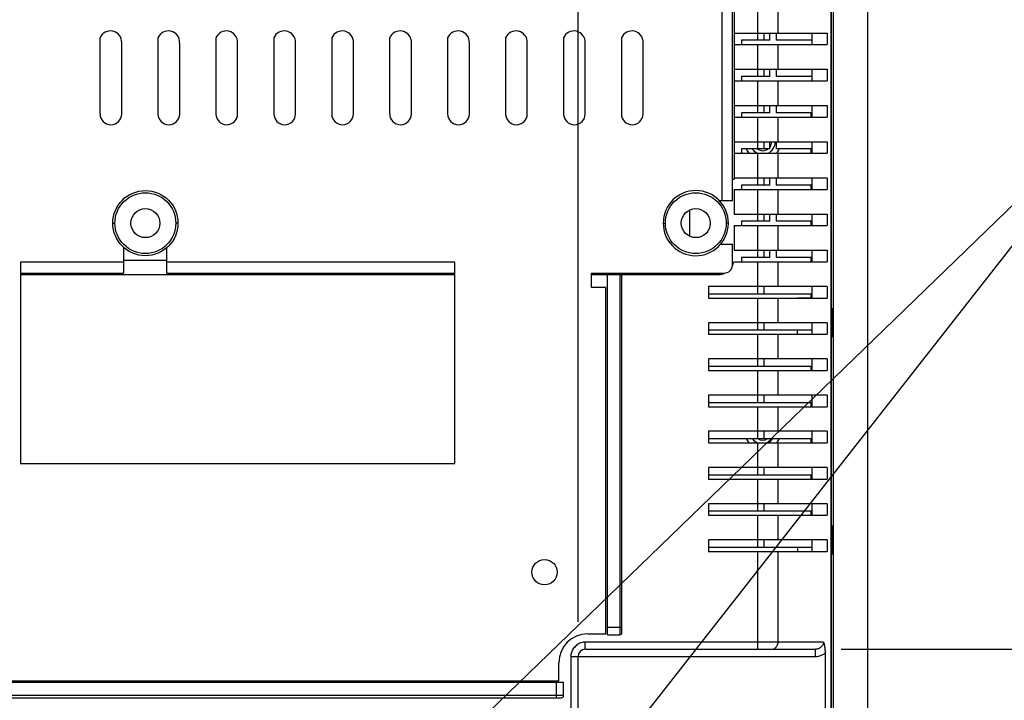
# Model space of a CAD drawing. Header units: inches. Extents: x -137 to 34, y 0 to 22.
# Tile 18 of 37: x 10.2 to 12.87, y 15.21 to 17.06. Entities that reach past the tile are written whole.
import ezdxf

# ---------------------------------------------------------------- set-up
doc = ezdxf.new("R2010")
doc.units = ezdxf.units.IN
doc.header["$LTSCALE"] = 1.87
doc.header["$MEASUREMENT"] = 0
doc.layers.get('0').update_dxf_attribs({"linetype": 'CONTINUOUS'})
doc.layers.add('DETAIL', color=7, linetype='CONTINUOUS')
doc.layers.add('DIMENSIONS', color=7, linetype='CONTINUOUS')
doc.styles.get("Standard").update_dxf_attribs({"font": 'txt', "width": 0.8})
doc.dimstyles.new('DIMSTYLE_1', dxfattribs={"dimtxt": 0.125, "dimasz": 0.18, "dimexe": 0.18, "dimexo": 0.0625, "dimgap": 0.09, "dimtad": 0, "dimtih": 1, "dimtoh": 1, "dimdec": 1, "dimlfac": 2, "dimzin": 4, "dimdsep": 46, "dimtxsty": 'STANDARD', "dimblk": '_FILLED', "dimblk1": '_FILLED', "dimblk2": '_FILLED', "dimcen": 0.09, "dimadec": 0, "dimazin": 0, "dimtp": 0.1, "dimtm": 0.1, "dimtfac": 1, "dimtdec": 1, "dimtofl": 0, "dimtmove": 0, "dimatfit": 3, "dimldrblk": '_FILLED', "dimfxl": 1, "dimtolj": 1, "dimtzin": 4, "dimarcsym": 0})

# ---------------------------------------------------------------- blocks, each defined once
blk = doc.blocks.new('_FILLED')
at = {"color": 0, "linetype": 'BYBLOCK'}
blk.add_solid([(0, 0), (-1, 0.174), (-1, -0.174)], dxfattribs=at)
blk = doc.blocks.new('*D18')
at = {"layer": 'DIMENSIONS', "color": 2, "linetype": 'CONTINUOUS'}
for p, q in [((12.4278, 15.3502), (14.1252, 15.3502)), ((14.0002, 15.3502), (14.0002, 14.9795)), ((14.0002, 14.3285), (14.0002, 14.7295)), ((12.4188, 14.3285), (13.1252, 14.3285)), ((13.3752, 14.3285), (14.1252, 14.3285))]:
    blk.add_line(p, q, dxfattribs=at)
at = {"layer": 'DIMENSIONS', "color": 2, "linetype": 'CONTINUOUS', "xscale": 0.18, "yscale": 0.18, "zscale": 0.18}
for p, rotation in [((14.0002, 15.3502), 90), ((14.0002, 14.3285), 270)]:
    blk.add_blockref('_FILLED', p, dxfattribs=dict(at, rotation=rotation))
at = {"layer": 'DIMENSIONS', "color": 2, "linetype": 'CONTINUOUS', "width": 0.8}
for s, p in [('51.9', (13.4377, 14.792)), ('[', (13.9627, 14.792)), ('2.04', (14.0627, 14.792)), (']', (14.4627, 14.792))]:
    blk.add_text(s, height=0.125, dxfattribs=at).set_placement(p)
blk = doc.blocks.new('*D24')
at = {"layer": 'DIMENSIONS', "color": 2, "linetype": 'CONTINUOUS'}
for p, q in [((11.7128, 15.4247), (11.7128, 19.1505)), ((12.4065, 18.1412), (12.4065, 19.1505)), ((11.7128, 19.0255), (11.312, 19.0255)), ((12.4065, 19.0255), (12.7665, 19.0255))]:
    blk.add_line(p, q, dxfattribs=at)
at = {"layer": 'DIMENSIONS', "color": 2, "linetype": 'CONTINUOUS', "xscale": 0.18, "yscale": 0.18, "zscale": 0.18}
blk.add_blockref('_FILLED', (11.7128, 19.0255), dxfattribs=at)
at = {"layer": 'DIMENSIONS', "color": 2, "linetype": 'CONTINUOUS', "xscale": 0.18, "yscale": 0.18, "zscale": 0.18, "rotation": 180}
blk.add_blockref('_FILLED', (12.4065, 19.0255), dxfattribs=at)
at = {"layer": 'DIMENSIONS', "color": 2, "linetype": 'CONTINUOUS', "width": 0.8}
for s, p in [('35.2', (10.1245, 18.963)), ('[', (10.6495, 18.963)), ('1.39', (10.7495, 18.963)), (']', (11.1495, 18.963))]:
    blk.add_text(s, height=0.125, dxfattribs=at).set_placement(p)

msp = doc.modelspace()

# ---------------------------------------------------------------- linework, layer by layer
at = {"color": 6, "linetype": 'CONTINUOUS'}
for p, q in [((12.5002, 13.7086), (12.5002, 18.1771)), ((12.4017, 13.807), (12.4017, 18.0786)), ((12.4065, 18.0787), (12.4065, 13.807)), ((12.1372, 17.602), (12.1372, 16.6286)), ((12.1372, 17.0255), (12.3901, 17.0255)), ((12.2342, 17.0058), (12.2342, 17.0255)), ((12.2513, 17.0255), (12.2513, 17.0058)), ((12.349, 16.994), (12.349, 17.0255)), ((12.3901, 17.0255), (12.3901, 16.994)), ((10.4133, 17.0125), (10.4133, 16.8058)), ((10.4724, 16.8058), (10.4724, 16.9991)), ((10.5708, 17.0125), (10.5708, 16.8058)), ((10.6299, 16.8058), (10.6299, 16.9991)), ((10.7283, 17.0125), (10.7283, 16.8058)), ((10.7874, 16.8058), (10.7874, 16.9991)), ((10.8858, 17.0125), (10.8858, 16.8058)), ((10.9448, 16.8058), (10.9448, 16.9991)), ((11.0433, 17.0125), (11.0433, 16.8058)), ((11.1023, 16.8058), (11.1023, 16.9991)), ((11.2007, 17.0125), (11.2007, 16.8058)), ((11.2598, 16.8058), (11.2598, 16.9991)), ((11.3582, 17.0125), (11.3582, 16.8058)), ((11.4173, 16.8058), (11.4173, 16.9991)), ((11.5157, 17.0125), (11.5157, 16.8058)), ((11.5748, 16.8058), (11.5748, 16.9991)), ((11.6732, 17.0125), (11.6732, 16.8058)), ((11.7322, 16.8058), (11.7322, 16.9991)), ((11.8307, 17.0125), (11.8307, 16.8058)), ((11.8897, 16.8058), (11.8897, 16.9991)), ((12.2342, 17.0058), (12.1568, 17.0058)), ((12.1568, 17.0058), (12.1568, 16.994)), ((12.349, 17.0058), (12.2513, 17.0058)), ((12.1372, 16.994), (12.3901, 16.994)), ((12.1372, 16.9271), (12.3901, 16.9271)), ((12.2342, 16.9074), (12.2342, 16.9271)), ((12.2513, 16.9271), (12.2513, 16.9074)), ((12.349, 16.8956), (12.349, 16.9271)), ((12.3901, 16.9271), (12.3901, 16.8956)), ((12.1372, 16.8956), (12.3901, 16.8956)), ((12.2342, 16.9074), (12.1568, 16.9074)), ((12.1568, 16.9074), (12.1568, 16.8956)), ((12.349, 16.9074), (12.2513, 16.9074)), ((12.1372, 16.8286), (12.3901, 16.8286)), ((12.2342, 16.8089), (12.1568, 16.8089)), ((12.1568, 16.8089), (12.1568, 16.7971)), ((12.2342, 16.8089), (12.2342, 16.8286)), ((12.2513, 16.8286), (12.2513, 16.8089)), ((12.349, 16.8089), (12.2513, 16.8089)), ((12.3467, 16.7971), (12.3467, 16.8089)), ((12.349, 16.7971), (12.349, 16.8286)), ((12.3901, 16.8286), (12.3901, 16.7971)), ((12.1372, 16.7971), (12.3901, 16.7971)), ((12.1372, 16.7302), (12.3901, 16.7302)), ((12.2342, 16.7105), (12.2342, 16.7302)), ((12.2513, 16.7302), (12.2513, 16.7105)), ((12.349, 16.6987), (12.349, 16.7302)), ((12.3901, 16.7302), (12.3901, 16.6987)), ((12.2342, 16.7105), (12.1568, 16.7105)), ((12.1568, 16.7105), (12.1568, 16.6987)), ((12.349, 16.7105), (12.2513, 16.7105)), ((12.3467, 16.6987), (12.3467, 16.7105)), ((12.1372, 16.6987), (12.3901, 16.6987)), ((12.1328, 16.6286), (12.1372, 16.6286)), ((12.1372, 16.6318), (12.3901, 16.6318)), ((12.2342, 16.6121), (12.2342, 16.6318)), ((12.2513, 16.6318), (12.2513, 16.6121)), ((12.349, 16.6003), (12.349, 16.6318)), ((12.3901, 16.6318), (12.3901, 16.6003)), ((12.1372, 16.6003), (12.3901, 16.6003)), ((12.1372, 16.6003), (12.1372, 16.5334)), ((12.2342, 16.6121), (12.1568, 16.6121)), ((12.1568, 16.6121), (12.1568, 16.6003)), ((12.349, 16.6121), (12.2513, 16.6121)), ((12.3467, 16.6003), (12.3467, 16.6121)), ((12.1328, 16.5696), (12.0964, 16.5696)), ((12.0167, 16.473), (12.0167, 16.5444)), ((12.1372, 16.5334), (12.3901, 16.5334)), ((12.2342, 16.5137), (12.1568, 16.5137)), ((12.1568, 16.5137), (12.1568, 16.5019)), ((12.2342, 16.5137), (12.2342, 16.5334)), ((12.2513, 16.5334), (12.2513, 16.5137)), ((12.349, 16.5137), (12.2513, 16.5137)), ((12.3467, 16.5019), (12.3467, 16.5137)), ((12.349, 16.5019), (12.349, 16.5334)), ((12.3901, 16.5334), (12.3901, 16.5019)), ((12.1372, 16.5019), (12.3901, 16.5019)), ((12.1372, 16.5019), (12.1372, 16.4349)), ((10.4773, 16.443), (10.4773, 16.3727)), ((10.5954, 16.3727), (10.5954, 16.4426)), ((12.0994, 16.4515), (12.1328, 16.4515)), ((12.1328, 16.3963), (12.1328, 16.4515)), ((12.1372, 16.4349), (12.3901, 16.4349)), ((12.2342, 16.4152), (12.2342, 16.4349)), ((12.2513, 16.4349), (12.2513, 16.4152)), ((12.349, 16.4034), (12.349, 16.4349)), ((12.3901, 16.4349), (12.3901, 16.4034)), ((10.4773, 16.4081), (10.5954, 16.4081)), ((12.2342, 16.4152), (12.1568, 16.4152)), ((12.1568, 16.4152), (12.1568, 16.4034)), ((12.349, 16.4152), (12.2513, 16.4152)), ((12.3467, 16.4034), (12.3467, 16.4152)), ((10.1968, 16.4022), (10.1968, 15.855)), ((11.3779, 15.855), (11.3779, 16.4022)), ((12.1363, 16.4034), (12.3901, 16.4034)), ((10.1968, 16.3727), (10.4773, 16.3727)), ((10.1968, 16.3688), (11.3779, 16.3688)), ((10.5954, 16.3727), (11.3779, 16.3727)), ((11.749, 16.3727), (12.1092, 16.3727)), ((11.749, 16.3334), (11.749, 16.3727)), ((11.749, 16.3688), (12.0939, 16.3688)), ((11.7929, 15.3895), (11.7929, 16.3688)), ((11.7883, 16.3334), (11.749, 16.3334)), ((11.7883, 15.3924), (11.7883, 16.3334)), ((12.3901, 16.3365), (12.0671, 16.3365)), ((12.0671, 16.3365), (12.0671, 16.305)), ((12.349, 16.305), (12.349, 16.3365)), ((12.3901, 16.3365), (12.3901, 16.305)), ((12.0671, 16.3168), (12.349, 16.3168)), ((12.0671, 16.305), (12.3901, 16.305)), ((12.3092, 16.3058), (12.3467, 16.3058)), ((12.3467, 16.3058), (12.3467, 16.3168)), ((12.3901, 16.2381), (12.0671, 16.2381)), ((12.0671, 16.2381), (12.0671, 16.2066)), ((12.349, 16.2066), (12.349, 16.2381)), ((12.3901, 16.2381), (12.3901, 16.2066)), ((12.0671, 16.2184), (12.349, 16.2184)), ((12.0671, 16.2066), (12.3901, 16.2066)), ((12.3092, 16.2066), (12.3092, 16.2184)), ((12.3901, 16.1396), (12.0671, 16.1396)), ((12.0671, 16.1396), (12.0671, 16.1082)), ((12.349, 16.1082), (12.349, 16.1396)), ((12.3901, 16.1396), (12.3901, 16.1082)), ((12.0671, 16.12), (12.349, 16.12)), ((12.3467, 16.1082), (12.3467, 16.12)), ((12.0671, 16.1082), (12.3901, 16.1082)), ((12.3901, 16.0412), (12.0671, 16.0412)), ((12.0671, 16.0412), (12.0671, 16.0097)), ((12.349, 16.0097), (12.349, 16.0412)), ((12.3901, 16.0412), (12.3901, 16.0097)), ((12.0671, 16.0215), (12.349, 16.0215)), ((12.0671, 16.0097), (12.3901, 16.0097)), ((12.3467, 16.0097), (12.3467, 16.0215)), ((12.3901, 15.9428), (12.0671, 15.9428)), ((12.0671, 15.9428), (12.0671, 15.9113)), ((12.349, 15.9113), (12.349, 15.9428)), ((12.3901, 15.9428), (12.3901, 15.9113)), ((12.0671, 15.9231), (12.349, 15.9231)), ((12.0671, 15.9113), (12.3901, 15.9113)), ((12.3467, 15.9113), (12.3467, 15.9231)), ((10.1968, 15.855), (11.3779, 15.855)), ((12.3901, 15.8444), (12.0671, 15.8444)), ((12.0671, 15.8444), (12.0671, 15.8129)), ((12.349, 15.8129), (12.349, 15.8444)), ((12.3901, 15.8444), (12.3901, 15.8129)), ((12.0671, 15.8247), (12.349, 15.8247)), ((12.3467, 15.8129), (12.3467, 15.8247)), ((12.0671, 15.8129), (12.3901, 15.8129)), ((12.3901, 15.7459), (12.0671, 15.7459)), ((12.0671, 15.7459), (12.0671, 15.7145)), ((12.349, 15.7145), (12.349, 15.7459)), ((12.3901, 15.7459), (12.3901, 15.7145)), ((12.0671, 15.7263), (12.349, 15.7263)), ((12.0671, 15.7145), (12.3901, 15.7145)), ((12.3092, 15.7152), (12.3467, 15.7152)), ((12.3467, 15.7152), (12.3467, 15.7263)), ((12.3901, 15.6475), (12.0671, 15.6475)), ((12.0671, 15.6475), (12.0671, 15.616)), ((12.349, 15.616), (12.349, 15.6475)), ((12.3901, 15.6475), (12.3901, 15.616)), ((12.0671, 15.6278), (12.349, 15.6278)), ((12.0671, 15.616), (12.3901, 15.616)), ((12.3092, 15.6278), (12.3092, 15.616)), ((11.7391, 15.3924), (11.7883, 15.3924)), ((11.8322, 15.4092), (11.8263, 15.4092)), ((11.8263, 15.4092), (11.8263, 15.3895)), ((11.7324, 15.3502), (11.7324, 15.3699)), ((12.2002, 15.3699), (12.2002, 15.3502)), ((12.3801, 15.3699), (12.2568, 15.3699)), ((12.2002, 15.3502), (12.3579, 15.3502)), ((12.3842, 15.3397), (12.3842, 14.339)), ((11.6604, 15.2645), (11.6604, 15.3137)), ((11.6931, 15.3305), (11.7128, 15.3305)), ((9.7344, 15.2605), (11.6734, 15.2605)), ((9.7411, 15.2645), (11.6604, 15.2645)), ((11.6734, 15.2242), (11.6537, 15.2242)), ((11.6537, 15.2242), (11.6537, 15.2183)), ((11.6537, 15.2183), (11.6675, 15.2183))]:
    msp.add_line(p, q, dxfattribs=at)
at = {"color": 9, "linetype": 'CONTINUOUS'}
for p, q in [((12.4001, 18.0786), (12.4001, 13.807)), ((12.1033, 17.6601), (12.1033, 16.5696)), ((12.1328, 16.5696), (12.1328, 17.6601)), ((12.2002, 17.0924), (12.2002, 17.0058)), ((12.2568, 17.0255), (12.2568, 17.0924)), ((12.219, 17.0058), (12.219, 17.0255)), ((12.2002, 16.994), (12.2002, 16.9074)), ((12.2568, 16.9271), (12.2568, 16.994)), ((12.219, 16.9074), (12.219, 16.9271)), ((12.2002, 16.8956), (12.2002, 16.8089)), ((12.2568, 16.8286), (12.2568, 16.8956)), ((12.219, 16.8089), (12.219, 16.8286)), ((12.2002, 16.7971), (12.2002, 16.7105)), ((12.2568, 16.7302), (12.2568, 16.7971)), ((12.219, 16.7105), (12.219, 16.7302)), ((12.2002, 16.6987), (12.2002, 16.6121)), ((12.2568, 16.6318), (12.2568, 16.6987)), ((12.219, 16.6121), (12.219, 16.6318)), ((12.2002, 16.6003), (12.2002, 16.5137)), ((12.2568, 16.5334), (12.2568, 16.6003)), ((12.219, 16.5137), (12.219, 16.5334)), ((10.4481, 16.5087), (10.454, 16.5087)), ((10.6253, 16.5087), (10.6194, 16.5087)), ((11.9442, 16.5087), (11.9501, 16.5087)), ((12.1214, 16.5087), (12.1154, 16.5087)), ((12.2002, 16.5019), (12.2002, 16.4152)), ((12.2568, 16.4349), (12.2568, 16.5019)), ((12.219, 16.4152), (12.219, 16.4349)), ((10.4773, 16.4022), (10.1968, 16.4022)), ((11.3779, 16.4022), (10.5954, 16.4022)), ((12.2002, 16.4034), (12.2002, 16.3168)), ((12.2568, 16.3365), (12.2568, 16.4034)), ((11.8263, 16.3688), (11.8263, 15.4092)), ((11.8322, 15.3954), (11.8322, 16.3688)), ((12.219, 16.3168), (12.219, 16.3365)), ((12.2002, 16.305), (12.2002, 16.2184)), ((12.2568, 16.2381), (12.2568, 16.305)), ((12.219, 16.2184), (12.219, 16.2381)), ((12.2002, 16.2066), (12.2002, 16.12)), ((12.2568, 16.1396), (12.2568, 16.2066)), ((12.219, 16.12), (12.219, 16.1396)), ((12.2002, 16.1082), (12.2002, 16.0215)), ((12.2568, 16.0412), (12.2568, 16.1082)), ((12.219, 16.0215), (12.219, 16.0412)), ((12.2002, 16.0097), (12.2002, 15.9231)), ((12.2568, 15.9428), (12.2568, 16.0097)), ((12.219, 15.9231), (12.219, 15.9428)), ((12.2002, 15.9113), (12.2002, 15.8247)), ((12.2568, 15.8444), (12.2568, 15.9113)), ((12.219, 15.8247), (12.219, 15.8444)), ((12.2002, 15.8129), (12.2002, 15.7263)), ((12.2568, 15.7459), (12.2568, 15.8129)), ((12.219, 15.7263), (12.219, 15.7459)), ((12.2002, 15.7145), (12.2002, 15.6278)), ((12.2568, 15.6475), (12.2568, 15.7145)), ((12.219, 15.6278), (12.219, 15.6475)), ((12.2002, 15.616), (12.2002, 15.3699)), ((12.2568, 15.3699), (12.2568, 15.616)), ((11.8263, 15.4092), (11.7929, 15.4092)), ((11.7929, 15.3895), (11.8263, 15.3895)), ((12.2568, 15.3699), (11.7324, 15.3699)), ((11.7324, 15.3502), (12.2002, 15.3502)), ((12.3579, 15.3305), (12.3579, 15.3502)), ((11.6931, 15.3305), (11.6931, 14.3482)), ((11.7128, 15.3305), (12.3579, 15.3305)), ((11.7128, 14.3482), (11.7128, 15.3305)), ((11.6537, 15.2605), (11.6537, 15.2242)), ((11.6734, 15.2242), (11.6734, 15.2605)), ((11.6537, 15.2242), (9.7344, 15.2242)), ((9.7344, 15.2183), (11.6537, 15.2183))]:
    msp.add_line(p, q, dxfattribs=at)
at = {"color": 6, "linetype": 'CONTINUOUS'}
for centre, radius in [((10.5367, 16.5087), 0.0886), ((10.5367, 16.5087), 0.0394), ((12.0328, 16.5087), 0.0394), ((11.6216, 15.5597), 0.0344)]:
    msp.add_circle(centre, radius, dxfattribs=at)
at = {"color": 9, "linetype": 'CONTINUOUS'}
for centre in [(10.5367, 16.5087), (12.0328, 16.5087)]:
    msp.add_circle(centre, 0.0827, dxfattribs=at)
at = {"color": 6, "linetype": 'CONTINUOUS'}
for centre, radius, start, end in [((10.4417, 17.0005), 0.0308, 357.5454, 156.9845), ((10.5991, 17.0005), 0.0308, 357.5454, 156.9845), ((10.7566, 17.0005), 0.0308, 357.5454, 156.9845), ((10.9141, 17.0005), 0.0308, 357.5454, 156.9845), ((11.0716, 17.0005), 0.0308, 357.5454, 156.9845), ((11.2291, 17.0005), 0.0308, 357.5454, 156.9845), ((11.3865, 17.0005), 0.0308, 357.5454, 156.9845), ((11.544, 17.0005), 0.0308, 357.5454, 156.9845), ((11.7015, 17.0005), 0.0308, 357.5454, 156.9845), ((11.859, 17.0005), 0.0308, 357.5454, 156.9845), ((10.4429, 16.8058), 0.0295, 180, 360), ((10.6004, 16.8058), 0.0295, 180, 360), ((10.7578, 16.8058), 0.0295, 180, 360), ((10.9153, 16.8058), 0.0295, 180, 360), ((11.0728, 16.8058), 0.0295, 180, 360), ((11.2303, 16.8058), 0.0295, 180, 360), ((11.3878, 16.8058), 0.0295, 180, 360), ((11.5452, 16.8058), 0.0295, 180, 360), ((11.7027, 16.8058), 0.0295, 180, 360), ((11.8602, 16.8058), 0.0295, 180, 360), ((12.2147, 16.7303), 0.0344, 293.3531, 360), ((12.2147, 16.7303), 0.0246, 323.8407, 360), ((12.2147, 16.7303), 0.0492, 203.905, 219.9104), ((12.2147, 16.7303), 0.0344, 215.7741, 246.7888), ((12.2147, 16.7303), 0.0246, 234.9045, 305.0955), ((12.2147, 16.7303), 0.0492, 320.0487, 336.1028), ((12.0328, 16.5087), 0.0886, 0, 359.141), ((12.1092, 16.3963), 0.0236, 270, 360), ((12.0939, 16.4121), 0.0433, 333.1497, 348.4872), ((12.0939, 16.4121), 0.0433, 270, 295.0117), ((12.2147, 15.9429), 0.0492, 203.905, 219.9104), ((12.2147, 15.9429), 0.0344, 215.7741, 247.7629), ((12.2147, 15.9429), 0.0246, 234.9045, 305.0955), ((12.2147, 15.9429), 0.0344, 292.7025, 324.2497), ((12.2147, 15.9429), 0.0492, 320.0487, 336.1028), ((11.7391, 15.3137), 0.0787, 90, 180), ((11.8263, 15.3954), 0.00591, 270, 360), ((11.7324, 15.3305), 0.0197, 90, 180), ((11.6675, 15.2242), 0.00591, 270, 360)]:
    msp.add_arc(centre, radius, start, end, dxfattribs=at)
for points, knots in [([(12.4034, 16.2775), (12.4034, 16.2775), (12.403, 16.2713), (12.403, 16.2653), (12.4028, 16.2521), (12.4028, 16.2432), (12.4028, 16.2381)], [0, 0, 0, 0, 0.076395, 0.293174, 0.61749, 1, 1, 1, 1]), ([(12.4041, 16.2381), (12.4041, 16.2432), (12.4041, 16.2521), (12.4039, 16.2653), (12.4039, 16.2713), (12.4035, 16.2775), (12.4034, 16.2775)], [0, 0, 0, 0, 0.382507, 0.706824, 0.923606, 1, 1, 1, 1]), ([(12.4028, 16.2381), (12.4028, 16.2331), (12.4028, 16.2241), (12.403, 16.2109), (12.403, 16.205), (12.4034, 16.1988), (12.4034, 16.1988)], [0, 0, 0, 0, 0.382507, 0.706824, 0.923606, 1, 1, 1, 1]), ([(12.4034, 16.1988), (12.4035, 16.1988), (12.4039, 16.205), (12.4039, 16.2109), (12.4041, 16.2241), (12.4041, 16.2331), (12.4041, 16.2381)], [0, 0, 0, 0, 0.076395, 0.293174, 0.61749, 1, 1, 1, 1]), ([(12.4034, 15.687), (12.4034, 15.687), (12.403, 15.6808), (12.403, 15.6748), (12.4028, 15.6616), (12.4028, 15.6526), (12.4028, 15.6476)], [0, 0, 0, 0, 0.076395, 0.293174, 0.61749, 1, 1, 1, 1]), ([(12.4041, 15.6476), (12.4041, 15.6526), (12.4041, 15.6616), (12.4039, 15.6748), (12.4039, 15.6808), (12.4035, 15.687), (12.4034, 15.687)], [0, 0, 0, 0, 0.382507, 0.706824, 0.923606, 1, 1, 1, 1]), ([(12.4028, 15.6476), (12.4028, 15.6426), (12.4028, 15.6336), (12.403, 15.6204), (12.403, 15.6144), (12.4034, 15.6082), (12.4034, 15.6082)], [0, 0, 0, 0, 0.382507, 0.706824, 0.923606, 1, 1, 1, 1]), ([(12.4034, 15.6082), (12.4035, 15.6082), (12.4039, 15.6144), (12.4039, 15.6204), (12.4041, 15.6336), (12.4041, 15.6426), (12.4041, 15.6476)], [0, 0, 0, 0, 0.076395, 0.293174, 0.61749, 1, 1, 1, 1]), ([(12.3801, 15.3699), (12.381, 15.3666), (12.3826, 15.36), (12.3839, 15.3499), (12.3842, 15.3431), (12.3842, 15.3397)], [0, 0, 0, 0, 0.330315, 0.664924, 1, 1, 1, 1])]:
    msp.add_open_spline(points, degree=3, knots=knots, dxfattribs=at)
at = {"color": 9, "linetype": 'CONTINUOUS'}
for points, knots in [([(11.7324, 15.3699), (11.7285, 15.3698), (11.7203, 15.3684), (11.7093, 15.3624), (11.7003, 15.3534), (11.6945, 15.3424), (11.693, 15.3343), (11.6931, 15.3305)], [0, 0, 0, 0, 0.193334, 0.398262, 0.607002, 0.812427, 1, 1, 1, 1]), ([(12.2379, 15.3503), (12.2402, 15.3503), (12.2452, 15.3513), (12.2515, 15.3557), (12.2557, 15.3624), (12.2566, 15.3674), (12.2567, 15.3699)], [0, 0, 0, 0, 0.232877, 0.493225, 0.757931, 1, 1, 1, 1]), ([(12.3799, 15.3699), (12.3799, 15.3686), (12.3796, 15.3659), (12.3782, 15.3619), (12.3757, 15.3582), (12.3722, 15.3549), (12.3679, 15.3523), (12.363, 15.3507), (12.3596, 15.3503), (12.3579, 15.3503)], [0, 0, 0, 0, 0.119489, 0.246169, 0.382324, 0.528883, 0.683834, 0.842257, 1, 1, 1, 1]), ([(12.3579, 15.3305), (12.3611, 15.3305), (12.3675, 15.3312), (12.3765, 15.3344), (12.3818, 15.3377), (12.3842, 15.3397)], [0, 0, 0, 0, 0.341334, 0.672058, 1, 1, 1, 1])]:
    msp.add_open_spline(points, degree=3, knots=knots, dxfattribs=at)
at = {"layer": 'DETAIL', "color": 2, "linetype": 'CONTINUOUS'}
for p in [(10.3839, 14.129), (11.0878, 14.1445)]:
    msp.add_line(p, (13.2502, 16.9022), dxfattribs=at)

# ---------------------------------------------------------------- dimensions: what is measured, and where the dimension line sits
at = {"layer": 'DIMENSIONS', "color": 2, "linetype": 'CONTINUOUS'}
dim = msp.add_linear_dim(base=(12.4065, 19.0255), p1=(11.7128, 15.4247), p2=(12.4065, 18.1412), dimstyle='DIMSTYLE_1', dxfattribs=at)
dim.commit()
dim.dimension.update_dxf_attribs({"geometry": '*D24', "text_midpoint": (10.687, 19.0255), "dimtype": 160})
dim = msp.add_linear_dim(base=(14.0002, 15.3502), p1=(12.4188, 14.3285), p2=(12.4278, 15.3502), angle=90, dimstyle='DIMSTYLE_1', dxfattribs=at)
dim.commit()
dim.dimension.update_dxf_attribs({"geometry": '*D18', "text_midpoint": (14.0002, 14.8545), "dimtype": 160})

doc.saveas('drawing.dxf')
